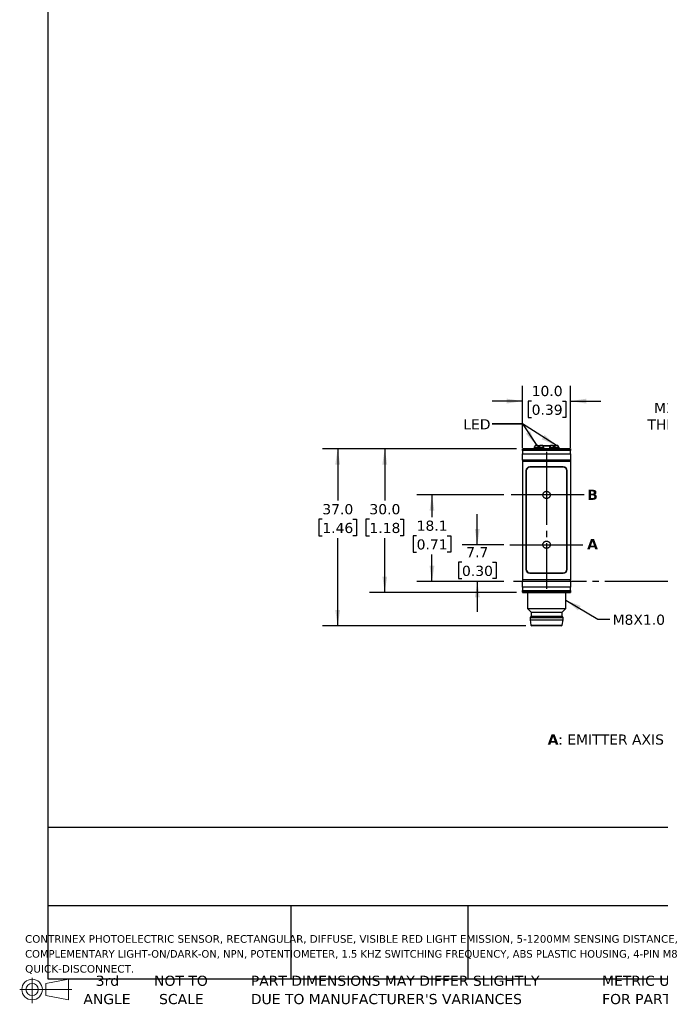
# Model space of a CAD drawing. Header units: millimetres. Extents: x 7 to 546, y 7 to 419.
# Tile 1 of 6: x 7 to 141, y 7 to 213. Entities that reach past the tile are written whole.
import ezdxf

# ---------------------------------------------------------------- set-up
doc = ezdxf.new("R2010")
doc.units = ezdxf.units.MM
doc.linetypes.add('SLD-Center', pattern=[19.05, 15.24, -1.27, 1.27, -1.27])
doc.linetypes.add('SLD-Solid', pattern=[0])
doc.layers.add('CENTER', color=40, linetype='SLD-Center')
doc.layers.add('DIMENSIONS', color=140, linetype='SLD-Solid', lineweight=25)
doc.layers.add('TEXT', color=140, linetype='SLD-Solid', lineweight=25)
doc.styles.add('SLDTEXTSTYLE0', font='VERDANAB.TTF')
doc.styles.add('SLDTEXTSTYLE1', font='VERDANA.TTF')
doc.styles.get("Standard").update_dxf_attribs({"font": 'VERDANA.TTF'})
doc.dimstyles.new('SLDDIMSTYLE0', dxfattribs={"dimtxt": 2.158008, "dimasz": 3.302, "dimexe": 0, "dimexo": 0.0625, "dimgap": 0.539502, "dimtad": 0, "dimtih": 1, "dimtoh": 1, "dimrnd": 1e-09, "dimzin": 4, "dimdsep": 46, "dimtxsty": 'SLDTEXTSTYLE1', "dimsah": 1, "dimcen": 0.09, "dimadec": 0, "dimazin": 1, "dimtfac": 1, "dimtmove": 0, "dimatfit": 0, "dimfxl": 0, "dimfrac": 2, "dimtolj": 1, "dimtzin": 12, "dimarcsym": 0})
doc.dimstyles.new('SLDDIMSTYLE1', dxfattribs={"dimtxt": 2.158008, "dimasz": 3.302, "dimexe": 0, "dimexo": 0.0625, "dimgap": 0.539502, "dimtad": 0, "dimtih": 1, "dimtoh": 1, "dimrnd": 1e-09, "dimzin": 12, "dimdsep": 46, "dimtxsty": 'SLDTEXTSTYLE1', "dimsah": 1, "dimcen": 0.09, "dimadec": 0, "dimazin": 3, "dimtfac": 1, "dimtmove": 0, "dimatfit": 0, "dimfxl": 0, "dimfrac": 2, "dimtolj": 1, "dimtzin": 12, "dimarcsym": 0})
doc.dimstyles.new('SLDDIMSTYLE2', dxfattribs={"dimtxt": 2.158008, "dimasz": 3.302, "dimexe": 0, "dimexo": 0.0625, "dimgap": 0.539502, "dimtad": 0, "dimtih": 1, "dimtoh": 1, "dimrnd": 1e-09, "dimzin": 12, "dimdsep": 46, "dimtxsty": 'SLDTEXTSTYLE1', "dimsah": 1, "dimcen": 0.09, "dimadec": 0, "dimazin": 3, "dimtfac": 1, "dimtofl": 0, "dimtmove": 0, "dimatfit": 3, "dimfxl": 0, "dimfrac": 2, "dimtolj": 1, "dimtzin": 12, "dimarcsym": 0})
doc.dimstyles.new('SLDDIMSTYLE3', dxfattribs={"dimtxt": 2.158008, "dimasz": 3.302, "dimexe": 0, "dimexo": 0.0625, "dimgap": 0.539502, "dimtad": 0, "dimtih": 1, "dimtoh": 1, "dimrnd": 1e-09, "dimzin": 4, "dimdsep": 46, "dimtxsty": 'SLDTEXTSTYLE1', "dimsah": 1, "dimcen": 0.09, "dimadec": 0, "dimazin": 1, "dimtfac": 1, "dimtofl": 0, "dimtmove": 0, "dimatfit": 3, "dimfxl": 0, "dimfrac": 2, "dimtolj": 1, "dimtzin": 12, "dimarcsym": 0})
doc.dimstyles.new('SLDDIMSTYLE4', dxfattribs={"dimtxt": 2.158008, "dimasz": 3.302, "dimexe": 0, "dimexo": 0.0625, "dimgap": 0.539502, "dimtad": 0, "dimtih": 1, "dimtoh": 1, "dimrnd": 1e-09, "dimzin": 12, "dimdsep": 46, "dimtxsty": 'SLDTEXTSTYLE1', "dimsah": 1, "dimcen": 0, "dimadec": 0, "dimazin": 3, "dimtfac": 1, "dimtofl": 0, "dimtmove": 0, "dimatfit": 3, "dimfxl": 0, "dimfrac": 2, "dimtolj": 1, "dimtzin": 12, "dimarcsym": 0})
doc.dimstyles.new('SLDDIMSTYLE5', dxfattribs={"dimtxt": 0.18, "dimasz": 3.302, "dimexe": 0, "dimexo": 0.0625, "dimgap": 0, "dimtad": 0, "dimtih": 1, "dimtoh": 1, "dimdec": 0, "dimrnd": 1e-09, "dimzin": 0, "dimdsep": 46, "dimtxsty": 'Standard', "dimsah": 1, "dimcen": 0.09, "dimadec": 0, "dimazin": 0, "dimtfac": 3.302, "dimtdec": 0, "dimtofl": 0, "dimtmove": 0, "dimatfit": 3, "dimfxl": 0, "dimfrac": 2, "dimtolj": 1, "dimtzin": 0, "dimarcsym": 0})

# ---------------------------------------------------------------- blocks, each defined once
blk = doc.blocks.new('Block11')
at = {"color": 7, "linetype": 'SLD-Solid', "lineweight": 18}
for p, q in [((2.59, 5.31), (2.59, 0)), ((5.48, 4.17), (10.18, 5.03)), ((5.48, 1.6), (5.48, 4.17)), ((10.18, 5.03), (10.18, 0.73)), ((0, 2.88), (10.87, 2.88)), ((5.48, 1.6), (10.18, 0.73))]:
    blk.add_line(p, q, dxfattribs=at)
for radius in [2.15, 1.29]:
    blk.add_circle((2.59, 2.88), radius, dxfattribs=at)
blk = doc.blocks.new('Block12')
at = {"color": 7, "linetype": 'Continuous'}
blk.add_blockref('Block11', (0, 0), dxfattribs=at)
blk = doc.blocks.new('SW_NOTE_0')
at = {"layer": 'TEXT', "color": 0, "attachment_point": 1}
for s, insert, char_height, style in [('A', (0, 2.69), 2.12, 'SLDTEXTSTYLE0'), (': EMITTER AXIS      ', (2.19, 2.69), 2.1167, 'SLDTEXTSTYLE1'), ('B', (30.97, 2.69), 2.12, 'SLDTEXTSTYLE0'), (': RECEIVER AXIS', (33.12, 2.69), 2.1167, 'SLDTEXTSTYLE1')]:
    blk.add_mtext(s, dxfattribs=dict(at, insert=insert, char_height=char_height, style=style))
blk = doc.blocks.new('SW_NOTE_0_1')
at = {"layer": 'TEXT', "color": 0, "char_height": 1.5875, "attachment_point": 1, "style": 'SLDTEXTSTYLE1'}
for s, insert in [('CONTRINEX PHOTOELECTRIC SENSOR, RECTANGULAR, DIFFUSE, VISIBLE RED LIGHT EMISSION, 5-1200MM SENSING DISTANCE, ', (0, 2.02)), ('COMPLEMENTARY LIGHT-ON/DARK-ON, NPN, POTENTIOMETER, 1.5 KHZ SWITCHING FREQUENCY, ABS PLASTIC HOUSING, 4-PIN M8 ', (0, -1.1)), ('QUICK-DISCONNECT.', (0, -4.22))]:
    blk.add_mtext(s, dxfattribs=dict(at, insert=insert))
blk = doc.blocks.new('SW_NOTE_0_4')
at = {"layer": 'TEXT', "color": 0, "char_height": 2.1167, "attachment_point": 1, "style": 'SLDTEXTSTYLE1'}
for s, insert in [('PART DIMENSIONS MAY DIFFER SLIGHTLY ', (0, 2.69)), ("DUE TO MANUFACTURER'S VARIANCES", (0, -1.13))]:
    blk.add_mtext(s, dxfattribs=dict(at, insert=insert))
blk = doc.blocks.new('SW_NOTE_0_5')
at = {"layer": 'TEXT', "color": 0, "char_height": 2.117, "attachment_point": 2, "style": 'SLDTEXTSTYLE1'}
for s, insert in [('NOT TO', (5.26, 2.69)), ('SCALE', (5.35, -1.13))]:
    blk.add_mtext(s, dxfattribs=dict(at, insert=insert))
blk = doc.blocks.new('SW_NOTE_0_6')
at = {"layer": 'TEXT', "color": 0, "char_height": 2.117, "attachment_point": 2, "style": 'SLDTEXTSTYLE1'}
for s, insert in [('3rd', (2.32, 2.69)), ('ANGLE', (2.22, -1.13))]:
    blk.add_mtext(s, dxfattribs=dict(at, insert=insert))
blk = doc.blocks.new('SW_NOTE_0_7')
at = {"layer": 'TEXT', "color": 0, "char_height": 2.1167, "attachment_point": 1, "style": 'SLDTEXTSTYLE1'}
for s, insert in [('METRIC UNITS USED ', (0, 2.69)), ('FOR PART DESIGN', (0, -1.13))]:
    blk.add_mtext(s, dxfattribs=dict(at, insert=insert))
blk = doc.blocks.new('_D_2')
at = {"layer": 'DIMENSIONS'}
for p, q in [((102.41, 103.33), (102.41, 109.68)), ((107.92, 103.33), (99.24, 103.33)), ((99.21, 99.67), (98.48, 99.67)), ((98.48, 99.67), (98.48, 96.24)), ((105.62, 99.67), (106.34, 99.67)), ((106.34, 99.67), (106.34, 96.24)), ((98.48, 96.24), (99.21, 96.24)), ((107.92, 95.63), (99.24, 95.63)), ((102.41, 95.63), (102.41, 89.28)), ((106.34, 96.24), (105.62, 96.24))]:
    blk.add_line(p, q, dxfattribs=at)
for points in [[(102.41, 103.33), (102.92, 106.63), (101.9, 106.63)], [(102.41, 95.63), (101.9, 92.32), (102.92, 92.32)]]:
    blk.add_solid(points, dxfattribs=at)
at = {"layer": 'DIMENSIONS', "char_height": 2.117, "attachment_point": 1, "style": 'SLDTEXTSTYLE1'}
for s, insert in [('7.7', (100.1, 102.84)), ('0.30', (99.21, 98.93))]:
    blk.add_mtext(s, dxfattribs=dict(at, insert=insert))
blk = doc.blocks.new('_D_3')
at = {"layer": 'DIMENSIONS'}
for p, q in [((107.92, 113.73), (89.77, 113.73)), ((92.94, 113.73), (92.94, 109.1)), ((89.74, 105.19), (89.01, 105.19)), ((89.01, 105.19), (89.01, 101.76)), ((96.15, 105.19), (96.88, 105.19)), ((96.88, 105.19), (96.88, 101.76)), ((89.01, 101.76), (89.74, 101.76)), ((92.94, 95.63), (92.94, 101.28)), ((96.88, 101.76), (96.15, 101.76)), ((107.92, 95.63), (89.77, 95.63))]:
    blk.add_line(p, q, dxfattribs=at)
for points in [[(92.94, 113.73), (92.44, 110.42), (93.45, 110.42)], [(92.94, 95.63), (93.45, 98.93), (92.44, 98.93)]]:
    blk.add_solid(points, dxfattribs=at)
at = {"layer": 'DIMENSIONS', "char_height": 2.117, "attachment_point": 1, "style": 'SLDTEXTSTYLE1'}
for s, insert in [('18.1', (89.74, 108.36)), ('0.71', (89.74, 104.45))]:
    blk.add_mtext(s, dxfattribs=dict(at, insert=insert))
blk = doc.blocks.new('_D_9')
at = {"layer": 'DIMENSIONS'}
for p, q in [((159.34, 130.25), (153.78, 130.25)), ((162.82, 122.27), (159.34, 130.25))]:
    blk.add_line(p, q, dxfattribs=at)
blk.add_solid([(162.82, 122.27), (161.96, 125.5), (161.03, 125.09)], dxfattribs=at)
at = {"layer": 'DIMENSIONS', "char_height": 2.117, "attachment_point": 1, "style": 'SLDTEXTSTYLE1'}
for s, insert in [('M3 (2X)', (139.34, 132.93)), ('THRU-ALL', (137.95, 129.5))]:
    blk.add_mtext(s, dxfattribs=dict(at, insert=insert))
blk = doc.blocks.new('_D_10')
at = {"layer": 'DIMENSIONS'}
for p, q in [((111.88, 123.56), (111.88, 136.5)), ((121.88, 123.56), (121.88, 136.5)), ((111.88, 133.32), (105.53, 133.32)), ((113.76, 133.32), (113.04, 133.32)), ((113.04, 133.32), (113.04, 129.89)), ((120.18, 133.32), (120.9, 133.32)), ((120.9, 133.32), (120.9, 129.89)), ((121.88, 133.32), (128.23, 133.32)), ((113.04, 129.89), (113.76, 129.89)), ((120.9, 129.89), (120.18, 129.89))]:
    blk.add_line(p, q, dxfattribs=at)
for points in [[(111.88, 133.32), (108.57, 133.83), (108.57, 132.81)], [(121.88, 133.32), (125.18, 132.81), (125.18, 133.83)]]:
    blk.add_solid(points, dxfattribs=at)
at = {"layer": 'DIMENSIONS', "char_height": 2.117, "attachment_point": 1, "style": 'SLDTEXTSTYLE1'}
for s, insert in [('10.0', (113.76, 136.49)), ('0.39', (113.76, 132.58))]:
    blk.add_mtext(s, dxfattribs=dict(at, insert=insert))
blk = doc.blocks.new('_D_11')
at = {"layer": 'DIMENSIONS'}
for p, q in [((110.61, 123.38), (79.91, 123.38)), ((83.08, 123.38), (83.08, 112.55)), ((79.88, 108.64), (79.15, 108.64)), ((79.15, 108.64), (79.15, 105.21)), ((86.29, 108.64), (87.01, 108.64)), ((87.01, 108.64), (87.01, 105.21)), ((79.15, 105.21), (79.88, 105.21)), ((87.01, 105.21), (86.29, 105.21)), ((83.08, 93.38), (83.08, 104.72)), ((110.61, 93.38), (79.91, 93.38))]:
    blk.add_line(p, q, dxfattribs=at)
for points in [[(83.08, 123.38), (82.58, 120.07), (83.59, 120.07)], [(83.08, 93.38), (83.59, 96.68), (82.58, 96.68)]]:
    blk.add_solid(points, dxfattribs=at)
at = {"layer": 'DIMENSIONS', "char_height": 2.117, "attachment_point": 1, "style": 'SLDTEXTSTYLE1'}
for s, insert in [('30.0', (79.88, 111.81)), ('1.18', (79.88, 107.89))]:
    blk.add_mtext(s, dxfattribs=dict(at, insert=insert))
blk = doc.blocks.new('_D_12')
at = {"layer": 'DIMENSIONS'}
for p, q in [((110.61, 123.38), (70.07, 123.38)), ((73.25, 123.38), (73.25, 112.55)), ((70.04, 108.64), (69.32, 108.64)), ((69.32, 108.64), (69.32, 105.21)), ((76.45, 108.64), (77.18, 108.64)), ((77.18, 108.64), (77.18, 105.21)), ((69.32, 105.21), (70.04, 105.21)), ((77.18, 105.21), (76.45, 105.21)), ((73.25, 86.38), (73.25, 104.72)), ((112.53, 86.38), (70.07, 86.38))]:
    blk.add_line(p, q, dxfattribs=at)
for points in [[(73.25, 123.38), (72.74, 120.07), (73.76, 120.07)], [(73.25, 86.38), (73.76, 89.68), (72.74, 89.68)]]:
    blk.add_solid(points, dxfattribs=at)
at = {"layer": 'DIMENSIONS', "char_height": 2.117, "attachment_point": 1, "style": 'SLDTEXTSTYLE1'}
for s, insert in [('37.0', (70.04, 111.81)), ('1.46', (70.04, 107.89))]:
    blk.add_mtext(s, dxfattribs=dict(at, insert=insert))

msp = doc.modelspace()

# ---------------------------------------------------------------- linework, layer by layer
for p, q in [((114.3, 123.696), (114.277, 123.651)), ((114.277, 123.651), (114.277, 123.376)), ((116.277, 123.651), (114.277, 123.651)), ((115.087, 124.026), (114.489, 124.026)), ((115.277, 123.696), (115.087, 124.026)), ((115.168, 123.902), (115.165, 123.891)), ((115.251, 123.902), (115.168, 123.902)), ((115.225, 123.786), (115.251, 123.902)), ((115.467, 124.026), (115.277, 123.696)), ((115.438, 123.976), (115.334, 123.976)), ((116.064, 124.026), (115.467, 124.026)), ((117.612, 123.902), (116.142, 123.902)), ((116.277, 123.651), (116.254, 123.696)), ((116.277, 123.376), (116.277, 123.651)), ((117.5, 123.696), (117.477, 123.651)), ((117.477, 123.651), (117.477, 123.376)), ((119.477, 123.651), (117.477, 123.651)), ((118.287, 124.026), (117.689, 124.026)), ((118.477, 123.696), (118.287, 124.026)), ((118.586, 123.902), (118.358, 123.902)), ((118.667, 124.026), (118.477, 123.696)), ((118.589, 123.891), (118.586, 123.902)), ((119.264, 124.026), (118.667, 124.026)), ((119.477, 123.651), (119.454, 123.696)), ((119.477, 123.376), (119.477, 123.651)), ((121.877, 123.376), (111.877, 123.376)), ((111.877, 123.376), (111.877, 123.343)), ((111.877, 123.343), (121.877, 123.343)), ((111.877, 123.003), (111.877, 123.343)), ((121.877, 123.003), (111.877, 123.003)), ((111.877, 123.003), (111.877, 122.291)), ((111.877, 122.291), (121.877, 122.291)), ((111.877, 121.001), (111.877, 122.291)), ((121.877, 123.376), (121.877, 123.343)), ((121.877, 123.343), (121.877, 123.003)), ((121.877, 122.291), (121.877, 123.003)), ((121.877, 122.291), (121.877, 121.001)), ((121.877, 121.001), (111.877, 121.001)), ((111.877, 121.001), (111.877, 120.746)), ((111.877, 120.746), (121.877, 120.746)), ((111.877, 120.746), (111.877, 96.006)), ((120.377, 119.576), (113.377, 119.576)), ((120.327, 119.526), (113.427, 119.526)), ((121.877, 121.001), (121.877, 120.746)), ((121.877, 120.746), (121.877, 96.006)), ((112.577, 118.776), (112.577, 98.176)), ((112.627, 118.726), (112.627, 98.226)), ((121.127, 98.226), (121.127, 118.726)), ((121.177, 98.176), (121.177, 118.776)), ((113.377, 97.376), (120.377, 97.376)), ((113.427, 97.426), (120.327, 97.426)), ((111.877, 96.006), (111.877, 95.751)), ((121.877, 96.006), (111.877, 96.006)), ((111.877, 95.751), (121.877, 95.751)), ((111.877, 94.461), (111.877, 95.751)), ((121.877, 95.751), (121.877, 96.006)), ((121.877, 95.751), (121.877, 94.461)), ((121.877, 94.461), (111.877, 94.461)), ((111.877, 94.461), (111.877, 93.749)), ((111.877, 93.749), (121.877, 93.749)), ((111.877, 93.409), (111.877, 93.749)), ((121.877, 93.409), (111.877, 93.409)), ((111.877, 93.409), (111.877, 93.376)), ((111.877, 93.376), (121.877, 93.376)), ((112.877, 93.376), (112.877, 89.989)), ((120.877, 89.989), (120.877, 93.376)), ((121.877, 93.749), (121.877, 94.461)), ((121.877, 93.749), (121.877, 93.409)), ((121.877, 93.409), (121.877, 93.376)), ((112.877, 89.989), (113.627, 89.239)), ((112.877, 89.989), (120.877, 89.989)), ((113.627, 89.239), (113.627, 88.376)), ((113.627, 89.239), (120.127, 89.239)), ((120.127, 89.239), (120.877, 89.989)), ((120.127, 88.376), (120.127, 89.239)), ((113.627, 88.376), (113.427, 88.126)), ((113.427, 88.126), (113.427, 87.626)), ((113.427, 88.126), (120.327, 88.126)), ((113.427, 87.626), (113.599, 86.544)), ((113.427, 87.626), (120.327, 87.626)), ((113.599, 86.544), (120.154, 86.544)), ((113.627, 88.376), (120.127, 88.376)), ((120.327, 88.126), (120.127, 88.376)), ((120.154, 86.544), (120.327, 87.626)), ((120.327, 87.626), (120.327, 88.126))]:
    msp.add_line(p, q)
for centre, radius, start, end in [((115.264, 123.876), 0.1, 90, 165), ((118.489, 123.876), 0.1, 15, 90), ((113.377, 118.776), 0.8, 90, 180), ((113.427, 118.726), 0.8, 90, 180), ((120.327, 118.726), 0.8, 0, 90), ((120.377, 118.776), 0.8, 0, 90), ((113.377, 98.176), 0.8, 180, 270), ((113.427, 98.226), 0.8, 180, 270), ((120.327, 98.226), 0.8, 270, 0), ((120.377, 98.176), 0.8, 270, 0), ((113.797, 86.576), 0.2, 189.06218, 270), ((119.957, 86.576), 0.2, 270, 350.93782)]:
    msp.add_arc(centre, radius, start, end)
for centre, start_param, end_param in [((115.277, 117.075), 0.3927394, 0.4949341), ((115.277, 117.075), 5.7882512, 5.8904459), ((118.477, 117.075), 0.3927394, 0.4949341), ((118.477, 117.075), 5.7882512, 5.8904459)]:
    msp.add_ellipse(centre, major_axis=(0, 7.523), ratio=0.2734697, start_param=start_param, end_param=end_param)
for points, knots in [([(115.251, 123.902), (115.254, 123.912), (115.258, 123.923), (115.263, 123.932), (115.268, 123.941), (115.275, 123.949), (115.282, 123.955), (115.29, 123.962), (115.298, 123.967), (115.307, 123.971), (115.316, 123.974), (115.325, 123.976), (115.334, 123.976)], [0, 0, 0, 0, 0.00003323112, 0.00003323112, 0.00003323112, 0.00006639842, 0.00006639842, 0.00006639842, 0.00010053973, 0.00010053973, 0.00010053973, 0.00013404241, 0.00013404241, 0.00013404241, 0.00013404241]), ([(115.334, 123.976), (115.31, 123.976), (115.286, 123.976), (115.28, 123.976), (115.28, 123.976)], [0, 0, 0, 0, 0.988218, 1, 1, 1, 1]), ([(117.661, 123.976), (117.637, 123.976), (117.544, 123.976), (117.358, 123.976), (117.11, 123.976), (116.85, 123.976), (116.59, 123.976), (116.344, 123.976), (116.177, 123.976), (116.1, 123.976), (116.093, 123.976)], [0, 0, 0, 0, 0.0501751, 0.200713, 0.358701, 0.5170156, 0.6750037, 0.8333183, 0.9836153, 1, 1, 1, 1]), ([(118.488, 123.976), (118.489, 123.976), (118.495, 123.976), (118.469, 123.976), (118.414, 123.976), (118.346, 123.976), (118.316, 123.976)], [0, 0, 0, 0, 0.0222673, 0.3680842, 0.7146158, 1, 1, 1, 1]), ([(119.957, 86.376), (119.957, 86.376), (118.577, 86.376), (115.177, 86.376), (113.797, 86.376), (113.797, 86.376)], [0, 0, 0, 0, 0.5, 0.5, 1, 1, 1, 1])]:
    msp.add_open_spline(points, degree=3, knots=knots)
at = {"layer": 'CENTER'}
for p, q in [((116.877, 122.717), (116.877, 94.116)), ((124.714, 113.726), (109.191, 113.726)), ((109.191, 103.326), (124.714, 103.326)), ((163.32, 95.626), (109.191, 95.626))]:
    msp.add_line(p, q, dxfattribs=at)
for centre in [(116.877, 113.73), (116.877, 103.329)]:
    msp.add_circle(centre, 0.762, dxfattribs=at)
at = {"layer": 'TEXT'}
for p, q in [((12.7, 419.1), (12.7, 12.7)), ((546.1, 44.252), (12.7, 44.252)), ((546.1, 27.94), (12.7, 27.94)), ((63.5, 27.94), (63.5, 12.7)), ((100.423, 27.94), (100.423, 12.7)), ((12.7, 12.7), (546.1, 12.7))]:
    msp.add_line(p, q, dxfattribs=at)
at = {"layer": 'TEXT', "flags": 128}
msp.add_lwpolyline([(105.497, 128.548), (111.847, 128.548), (114.811, 124.026)], dxfattribs=at)
at = {"layer": 'TEXT'}
msp.add_solid([(114.811, 124.026), (113.426, 127.066), (112.576, 126.509)], dxfattribs=at)

# ---------------------------------------------------------------- block references
for name, p in [('SW_NOTE_0', (117.112, 61.014)), ('SW_NOTE_0_1', (7.966, 19.777)), ('Block12', (6.838, 7.554)), ('SW_NOTE_0_6', (22.847, 10.635)), ('SW_NOTE_0_5', (35.257, 10.635)), ('SW_NOTE_0_4', (55.119, 10.635)), ('SW_NOTE_0_7', (128.478, 10.635))]:
    msp.add_blockref(name, p, dxfattribs=at)

# ---------------------------------------------------------------- texts
at = {"layer": 'TEXT', "attachment_point": 1}
for s, insert, char_height, style in [('LED', (99.475, 129.542), 2.1167, 'SLDTEXTSTYLE1'), ('LED', (99.475, 129.542), 2.1167, 'SLDTEXTSTYLE1'), ('B', (125.372, 114.817), 2.117, 'SLDTEXTSTYLE0'), ('A', (125.351, 104.499), 2.117, 'SLDTEXTSTYLE0'), ('M8X1.0', (130.657, 88.728), 2.1167, 'SLDTEXTSTYLE1')]:
    msp.add_mtext(s, dxfattribs=dict(at, insert=insert, char_height=char_height, style=style))

# ---------------------------------------------------------------- dimensions: what is measured, and where the dimension line sits
at = {"layer": 'DIMENSIONS'}
dim = msp.add_linear_dim(base=(121.877, 133.32), p1=(111.877, 122.291), p2=(121.877, 122.291), dimstyle='SLDDIMSTYLE0', dxfattribs=at)
dim.commit()
dim.dimension.update_dxf_attribs({"geometry": '_D_10', "text_midpoint": (116.971, 133.32), "dimtype": 160})
dim = msp.add_radius_dim(center=(163.32, 121.126), mpoint=(162.82, 122.271), text='M3 (2X)\\PTHRU-ALL', dimstyle='SLDDIMSTYLE4', dxfattribs=at)
dim.commit()
dim.dimension.update_dxf_attribs({"geometry": '_D_9', "text_midpoint": (145.07, 130.246), "dimtype": 164})
for base, p1, p2, dimstyle, picture, middle in [((73.247, 123.376), (113.797, 86.376), (111.877, 123.376), 'SLDDIMSTYLE3', '_D_12', (73.247, 108.636)), ((83.084, 123.376), (111.877, 93.376), (111.877, 123.376), 'SLDDIMSTYLE3', '_D_11', (83.084, 108.636)), ((92.945, 113.726), (109.191, 95.626), (109.191, 113.726), 'SLDDIMSTYLE2', '_D_3', (92.945, 105.191)), ((102.412, 103.326), (109.191, 95.626), (109.191, 103.326), 'SLDDIMSTYLE1', '_D_2', (102.412, 99.668))]:
    dim = msp.add_linear_dim(base=base, p1=p1, p2=p2, angle=90, dimstyle=dimstyle, dxfattribs=at)
    dim.commit()
    dim.dimension.update_dxf_attribs({"geometry": picture, "text_midpoint": middle, "dimtype": 160})

# ---------------------------------------------------------------- leaders
at = {"layer": 'TEXT'}
for points in [[(118.941, 124.026), (111.847, 128.548), (105.497, 128.548)], [(120.877, 91.751), (127.561, 87.792), (130.108, 87.792)]]:
    msp.add_leader(points, dimstyle='SLDDIMSTYLE5', dxfattribs=at)

doc.saveas('drawing.dxf')
